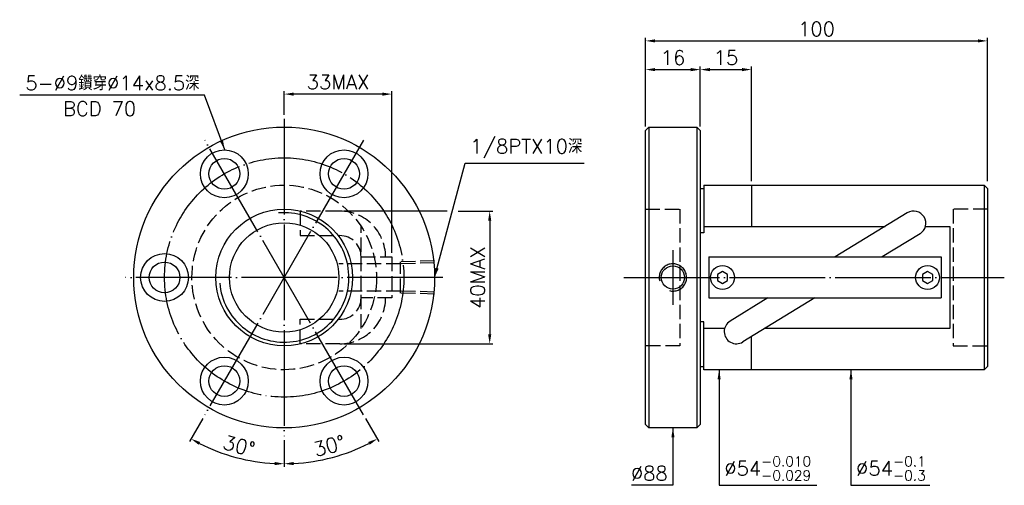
# Model space of a CAD drawing. Header units: millimetres. Extents: x -53 to 235, y 117 to 254.
import ezdxf
from ezdxf.enums import TextEntityAlignment as Align

# ---------------------------------------------------------------- set-up
doc = ezdxf.new("R2010")
doc.units = ezdxf.units.MM
doc.header["$LTSCALE"] = 1.4
for name, pattern in [('CENTER', [22, 20, -1, 0, -1]), ('DASHED', [4, 3, -1]), ('THIN', [200000, 200000, 0])]:
    doc.linetypes.add(name, pattern=pattern)
for name, color, linetype in [('NT', 7, 'Continuous'), ('NT-DIM', 2, 'Continuous'), ('SH', 7, 'Continuous'), ('SH-DIM', 2, 'Continuous')]:
    doc.layers.add(name, color=color, linetype=linetype)
doc.styles.get("Standard").update_dxf_attribs({"font": 'simplex.shx', "bigfont": 'chineset.shx'})
doc.dimstyles.new('ISO-25', dxfattribs={"dimscale": 1.4, "dimtxt": 3, "dimasz": 2, "dimexe": 0.646, "dimexo": 0.862, "dimgap": 1, "dimtad": 1, "dimdec": 3, "dimdsep": 46, "dimtxsty": 'Standard', "dimcen": 1.5, "dimclrd": 256, "dimclre": 256, "dimclrt": 256, "dimazin": 2, "dimtfac": 1, "dimtdec": 3, "dimtmove": 0, "dimatfit": 3, "dimfxl": 0, "dimtolj": 1, "dimlwd": -1, "dimlwe": -1, "dimarcsym": 0})

# ---------------------------------------------------------------- blocks, each defined once
blk = doc.blocks.new('*D10')
at = {"layer": 'Defpoints', "color": 0}
for p in [(230.38, 247.35), (130.38, 221.15), (230.38, 205.15)]:
    blk.add_point(p, dxfattribs=at)
at = {"layer": 'NT-DIM'}
for p, q in [((130.38, 222.35), (130.38, 248.25)), ((230.38, 206.35), (230.38, 248.25)), ((133.18, 247.35), (227.58, 247.35))]:
    blk.add_line(p, q, dxfattribs=at)
for points in [[(133.18, 247.81), (133.18, 246.88), (130.38, 247.35)], [(227.58, 247.81), (227.58, 246.88), (230.38, 247.35)]]:
    blk.add_solid(points, dxfattribs=at)
at = {"layer": 'NT-DIM', "insert": (180.38, 250.85), "char_height": 4.2, "attachment_point": 5}
blk.add_mtext('\\A1;100', dxfattribs=at)
blk = doc.blocks.new('*D12')
at = {"layer": 'Defpoints', "color": 0}
for p in [(146.38, 238.95), (130.38, 222.15), (146.38, 222.15)]:
    blk.add_point(p, dxfattribs=at)
at = {"layer": 'NT-DIM'}
for p, q in [((130.38, 223.35), (130.38, 239.85)), ((146.38, 223.35), (146.38, 239.85)), ((133.18, 238.95), (143.58, 238.95))]:
    blk.add_line(p, q, dxfattribs=at)
for points in [[(133.18, 239.41), (133.18, 238.48), (130.38, 238.95)], [(143.58, 239.41), (143.58, 238.48), (146.38, 238.95)]]:
    blk.add_solid(points, dxfattribs=at)
at = {"layer": 'NT-DIM', "insert": (138.38, 242.45), "char_height": 4.2, "attachment_point": 5}
blk.add_mtext('\\A1;16', dxfattribs=at)
blk = doc.blocks.new('*D43')
at = {"layer": 'Defpoints', "color": 0}
for p in [(24.66, 231.78), (24.66, 224.54), (56.16, 184.15)]:
    blk.add_point(p, dxfattribs=at)
at = {"layer": 'SH-DIM'}
for p, q in [((24.66, 225.74), (24.66, 232.68)), ((53.36, 231.78), (27.46, 231.78)), ((56.16, 185.35), (56.16, 232.68))]:
    blk.add_line(p, q, dxfattribs=at)
for points in [[(27.46, 232.24), (27.46, 231.31), (24.66, 231.78)], [(53.36, 232.24), (53.36, 231.31), (56.16, 231.78)]]:
    blk.add_solid(points, dxfattribs=at)
at = {"layer": 'SH-DIM', "insert": (40.41, 235.28), "char_height": 4.2, "attachment_point": 5}
blk.add_mtext('\\A1;33MAX', dxfattribs=at)
blk = doc.blocks.new('*D44')
at = {"layer": 'Defpoints', "color": 0}
for p in [(40.92, 197.55), (40.92, 158.75), (84.78, 158.75)]:
    blk.add_point(p, dxfattribs=at)
at = {"layer": 'SH-DIM'}
for p, q in [((84.78, 194.75), (84.78, 161.55)), ((42.13, 158.75), (85.68, 158.75))]:
    blk.add_line(p, q, dxfattribs=at)
for points in [[(84.31, 194.75), (85.25, 194.75), (84.78, 197.55)], [(84.31, 161.55), (85.25, 161.55), (84.78, 158.75)]]:
    blk.add_solid(points, dxfattribs=at)
at = {"layer": 'SH-DIM', "insert": (81.28, 178.15), "char_height": 4.2, "attachment_point": 5, "rotation": 90}
blk.add_mtext('\\A1;40MAX', dxfattribs=at)
blk = doc.blocks.new('*D45')
at = {"layer": 'Defpoints', "color": 0}
for p in [(24.66, 224.54), (47.86, 218.32), (1.47, 137.97), (24.66, 131.76), (6.02, 126.93)]:
    blk.add_point(p, dxfattribs=at)
at = {"layer": 'SH-DIM'}
for p, q in [((0.86, 136.93), (-3.04, 130.16)), ((24.66, 130.55), (24.66, 122.74))]:
    blk.add_line(p, q, dxfattribs=at)
blk.add_arc((24.66, 178.15), 54.5, 242.9439, 267.0561, dxfattribs=at)
for points in [[(-0.35, 129.2), (0.09, 130.02), (-2.59, 130.95)], [(21.88, 124.18), (21.85, 123.25), (24.66, 123.65)]]:
    blk.add_solid(points, dxfattribs=at)
at = {"layer": 'SH-DIM', "insert": (11.46, 128.88), "char_height": 4.2, "attachment_point": 5, "rotation": 345}
blk.add_mtext('\\A1;30°', dxfattribs=at)
blk = doc.blocks.new('*D46')
at = {"layer": 'Defpoints', "color": 0}
for p in [(24.66, 224.54), (1.47, 218.32), (47.86, 137.97), (24.66, 131.76), (34.13, 124.47)]:
    blk.add_point(p, dxfattribs=at)
at = {"layer": 'SH-DIM'}
for p, q in [((48.46, 136.93), (52.37, 130.16)), ((24.66, 130.55), (24.66, 122.74))]:
    blk.add_line(p, q, dxfattribs=at)
blk.add_arc((24.66, 178.15), 54.5, 272.9439, 297.0561, dxfattribs=at)
for points in [[(49.23, 130.02), (49.68, 129.2), (51.91, 130.95)], [(27.47, 123.25), (27.45, 124.18), (24.66, 123.65)]]:
    blk.add_solid(points, dxfattribs=at)
at = {"layer": 'SH-DIM', "insert": (37.86, 128.88), "char_height": 4.2, "attachment_point": 5, "rotation": 15}
blk.add_mtext('\\A1;30°', dxfattribs=at)
blk = doc.blocks.new('*D66')
at = {"layer": 'Defpoints', "color": 0}
for p in [(161.38, 238.95), (146.38, 221.15), (161.38, 205.15)]:
    blk.add_point(p, dxfattribs=at)
at = {"layer": 'SH-DIM'}
for p, q in [((146.38, 222.35), (146.38, 239.85)), ((161.38, 206.35), (161.38, 239.85)), ((149.18, 238.95), (158.58, 238.95))]:
    blk.add_line(p, q, dxfattribs=at)
for points in [[(149.18, 239.41), (149.18, 238.48), (146.38, 238.95)], [(158.58, 239.41), (158.58, 238.48), (161.38, 238.95)]]:
    blk.add_solid(points, dxfattribs=at)
at = {"layer": 'SH-DIM', "insert": (153.88, 242.45), "char_height": 4.2, "attachment_point": 5}
blk.add_mtext('\\A1;15', dxfattribs=at)

msp = doc.modelspace()

# ---------------------------------------------------------------- linework, layer by layer
at = {"layer": 'NT', "color": 3, "linetype": 'CENTER'}
for p, q in [((24.6627, 224.5375), (24.6627, 131.7566)), ((47.858, 218.3224), (1.4675, 137.9717)), ((47.858, 137.9717), (1.4675, 218.3224)), ((71.0532, 178.1471), (-21.7277, 178.1471))]:
    msp.add_line(p, q, dxfattribs=at)
at = {"layer": 'NT', "color": 7, "linetype": 'Continuous'}
for p, q in [((130.3763, 221.1471), (131.3763, 222.1471)), ((131.3763, 222.1471), (145.3763, 222.1471)), ((131.3763, 222.1471), (131.3763, 134.1471)), ((145.3763, 222.1471), (146.3763, 221.1471)), ((145.3763, 222.1471), (145.3763, 134.1471)), ((130.3763, 135.1471), (130.3763, 221.1471)), ((146.3763, 221.1471), (146.3763, 135.1471)), ((147.3763, 205.1471), (147.3763, 191.1759)), ((147.3763, 205.1471), (229.3763, 205.1471)), ((161.3763, 205.1471), (161.3763, 193.0719)), ((229.3763, 205.1471), (229.3763, 151.1471)), ((229.3763, 205.1471), (230.3763, 204.1471)), ((146.3763, 204.1471), (147.3763, 204.1471)), ((230.3763, 204.1471), (230.3763, 152.1471)), ((206.926, 197.0227), (185.8342, 184.1471)), ((147.3763, 191.1759), (146.3763, 191.1759)), ((210.6566, 190.9114), (199.5758, 184.1471)), ((148.8763, 184.1471), (216.8763, 184.1471)), ((148.8763, 184.1471), (148.8763, 172.1471)), ((216.8763, 184.1471), (216.8763, 172.1471)), ((148.8763, 172.1471), (216.8763, 172.1471)), ((166.1768, 172.1471), (155.096, 165.3827)), ((179.9184, 172.1471), (158.8266, 159.2714)), ((147.3763, 165.1183), (146.3763, 165.1183)), ((147.3763, 151.1471), (147.3763, 165.1183)), ((161.3763, 151.1471), (161.3763, 160.8279)), ((146.3763, 152.1471), (147.3763, 152.1471)), ((229.3763, 151.1471), (147.3763, 151.1471)), ((230.3763, 152.1471), (229.3763, 151.1471)), ((131.3763, 134.1471), (130.3763, 135.1471)), ((145.3763, 134.1471), (131.3763, 134.1471)), ((146.3763, 135.1471), (145.3763, 134.1471))]:
    msp.add_line(p, q, dxfattribs=at)
at = {"layer": 'NT', "color": 1, "linetype": 'DASHED'}
for p, q in [((130.3763, 198.1471), (140.3763, 198.1471)), ((140.3763, 198.1471), (140.3763, 158.1471)), ((230.3763, 198.1471), (220.3763, 198.1471)), ((220.3763, 198.1471), (220.3763, 158.1471)), ((47.1627, 163.2223), (47.1627, 193.0719)), ((47.1627, 184.1471), (56.1627, 184.1471)), ((56.1627, 184.1471), (56.1627, 172.1471)), ((56.1627, 172.1471), (47.1627, 172.1471)), ((140.3763, 158.1471), (130.3763, 158.1471)), ((220.3763, 158.1471), (230.3763, 158.1471))]:
    msp.add_line(p, q, dxfattribs=at)
for points in [[(40.9222, 197.5476), (29.349, 197.5476), (29.349, 190.3876), (40.9222, 190.3876)], [(40.9222, 158.7465), (29.349, 158.7465), (29.349, 165.9065), (40.9222, 165.9065)]]:
    msp.add_lwpolyline(points, dxfattribs=at)
at = {"layer": 'NT', "color": 7, "linetype": 'Continuous'}
for points in [[(147.3763, 193.0719), (200.4541, 193.0719)], [(212.2576, 193.0719), (219.3763, 193.0719), (219.3763, 163.2223), (165.2986, 163.2223)], [(153.495, 163.2223), (147.3763, 163.2223)]]:
    msp.add_lwpolyline(points, dxfattribs=at)
for points in [[(152.8763, 179.8791), (151.3763, 179.0131), (151.3763, 177.281), (152.8763, 176.415), (154.3763, 177.281), (154.3763, 179.0131)], [(212.8763, 179.8791), (211.3763, 179.0131), (211.3763, 177.281), (212.8763, 176.415), (214.3763, 177.281), (214.3763, 179.0131)]]:
    msp.add_lwpolyline(points, close=True, dxfattribs=at)
for centre, radius in [((24.6627, 178.1471), 44), ((7.1627, 208.458), 7), ((42.1627, 208.458), 7), ((7.1627, 208.458), 4.5), ((42.1627, 208.458), 4.5), ((24.6627, 178.1471), 20), ((24.6627, 178.1471), 16), ((-10.3373, 178.1471), 7), ((-10.3373, 178.1471), 4.5), ((152.8763, 178.1471), 3.5), ((212.8763, 178.1471), 3.5), ((7.1627, 147.8362), 7), ((42.1627, 147.8362), 7), ((7.1627, 147.8362), 4.5), ((42.1627, 147.8362), 4.5)]:
    msp.add_circle(centre, radius, dxfattribs=at)
at = {"layer": 'NT', "color": 3, "linetype": 'CENTER'}
msp.add_circle((24.6627, 178.1471), 35, dxfattribs=at)
at = {"layer": 'NT', "color": 1, "linetype": 'DASHED'}
msp.add_circle((24.6627, 178.1471), 27, dxfattribs=at)
at = {"layer": 'NT', "color": 5, "linetype": 'THIN'}
msp.add_arc((24.6627, 178.1471), 18.934, 185, 95, dxfattribs=at)
at = {"layer": 'NT', "color": 1, "linetype": 'DASHED'}
for centre, radius, start, end in [((40.9222, 184.1471), 13.4005, 0, 90), ((40.9222, 184.1471), 6.2405, 0, 90), ((40.9222, 172.1471), 13.4005, 270, 0), ((40.9222, 172.1471), 6.2405, 270, 0)]:
    msp.add_arc(centre, radius, start, end, dxfattribs=at)
at = {"layer": 'NT', "color": 7, "linetype": 'Continuous'}
for centre, start, end in [((208.7913, 193.9671), 301.402281, 121.402281), ((156.9613, 162.3271), 121.402281, 301.402281)]:
    msp.add_arc(centre, 3.58, start, end, dxfattribs=at)
at = {"layer": 'NT-DIM', "color": 3, "linetype": 'CENTER'}
msp.add_line((138.3763, 186.1471), (138.3763, 170.1471), dxfattribs=at)
at = {"layer": 'SH', "color": 3, "linetype": 'CENTER'}
msp.add_line((124.048, 178.1471), (235.3138, 178.1471), dxfattribs=at)
at = {"layer": 'SH-DIM'}
for p, q in [((72.3265, 197.5476), (42.129, 197.5476)), ((75.5556, 197.5476), (85.6844, 197.5476))]:
    msp.add_line(p, q, dxfattribs=at)
at = {"layer": 'SH-DIM', "color": 1, "linetype": 'DASHED'}
for p, q in [((58.6676, 182.1177), (40.6676, 182.1177)), ((68.6627, 183.0111), (58.6676, 182.6987)), ((58.6676, 173.5954), (58.6676, 182.6987)), ((68.6627, 182.4301), (58.6676, 182.1177)), ((58.6676, 174.1764), (40.6676, 174.1764)), ((68.6627, 173.8641), (58.6676, 174.1764)), ((68.6627, 173.2831), (58.6676, 173.5954))]:
    msp.add_line(p, q, dxfattribs=at)
at = {"layer": 'SH-DIM', "color": 7, "linetype": 'Continuous'}
msp.add_circle((138.3763, 178.1471), 3.4, dxfattribs=at)
at = {"layer": 'SH-DIM', "color": 5, "linetype": 'THIN'}
msp.add_arc((138.3763, 178.1471), 4, 255, 195, dxfattribs=at)

# ---------------------------------------------------------------- texts
at = {"layer": 'NT-DIM'}
msp.add_text('BCD 70', height=4.2, dxfattribs=at).set_placement((-29.3424, 229.6348), align=Align.TOP_CENTER)
at = {"layer": 'NT-DIM', "char_height": 4.2}
for s, insert, attachment_point in [('\\A1;5-%%c9鑽穿%%c14x8.5深', (-0.1068, 232.8824), 9), ('\\A1;\\A1;\\A1;%%c54{\\H0.7x;\\S-0.010^ -0.029;}', (153.3886, 118.7471), 7), ('\\A1;\\A1;\\A1;%%c54{\\H0.7x;\\S-0.1^ -0.3;}', (191.9623, 118.7471), 7), ('\\A1;%%c88', (136.8763, 118.7471), 9)]:
    msp.add_mtext(s, dxfattribs=dict(at, insert=insert, attachment_point=attachment_point))
at = {"layer": 'SH-DIM', "insert": (79.056, 213.0155), "char_height": 4.2, "attachment_point": 7}
msp.add_mtext('1/8PTX10深', dxfattribs=at)

# ---------------------------------------------------------------- dimensions: what is measured, and where the dimension line sits
at = {"layer": 'NT-DIM'}
for base, p1, p2, picture, middle in [((230.3763, 247.3471), (130.3763, 221.1471), (230.3763, 205.1471), '*D10', (180.3763, 250.8471)), ((146.3763, 238.9471), (130.3763, 222.1471), (146.3763, 222.1471), '*D12', (138.3763, 242.4471))]:
    dim = msp.add_linear_dim(base=base, p1=p1, p2=p2, dimstyle='ISO-25', dxfattribs=at)
    dim.commit()
    dim.dimension.update_dxf_attribs({"geometry": picture, "text_midpoint": middle})
at = {"layer": 'SH-DIM'}
dim = msp.add_linear_dim(base=(161.3763, 238.9471), p1=(146.3763, 221.1471), p2=(161.3763, 205.1471), dimstyle='ISO-25', dxfattribs=at)
dim.commit()
dim.dimension.update_dxf_attribs({"geometry": '*D66', "text_midpoint": (153.8763, 242.4471)})
dim = msp.add_linear_dim(base=(24.6627, 231.7762), p1=(56.1627, 184.1471), p2=(24.6627, 224.5375), text='33MAX', dimstyle='ISO-25', dxfattribs=at)
dim.commit()
dim.dimension.update_dxf_attribs({"geometry": '*D43', "text_midpoint": (40.4127, 235.2762)})
for base, line1, picture, middle in [((6.0222, 126.9325), ((47.858, 218.3224), (1.4675, 137.9717)), '*D45', (11.4626, 128.8835)), ((34.1268, 124.4737), ((1.4675, 218.3224), (47.858, 137.9717)), '*D46', (37.8629, 128.8835))]:
    dim = msp.add_angular_dim_2l(base=base, line1=line1, line2=((24.6627, 224.5375), (24.6627, 131.7566)), dimstyle='ISO-25', dxfattribs=at)
    dim.commit()
    dim.dimension.update_dxf_attribs({"geometry": picture, "text_midpoint": middle})
dim = msp.add_linear_dim(base=(84.78, 158.7465), p1=(40.9222, 197.5476), p2=(40.9222, 158.7465), angle=90, text='40MAX', dimstyle='ISO-25', override={"dimse1": 1}, dxfattribs=at)
dim.commit()
dim.dimension.update_dxf_attribs({"geometry": '*D44', "text_midpoint": (81.28, 178.1471)})

# ---------------------------------------------------------------- leaders
at = {"layer": 'NT-DIM', "annotation_type": 0, "has_hookline": 1}
for points, hookline_direction, text_width in [([(7.2917, 215.4568), (1.3932, 231.4824), (1.2932, 231.4824)], 1, 52.6), ([(151.8886, 151.1471), (151.8886, 117.3471), (151.9886, 117.3471)], 0, 27.06), ([(190.4623, 151.1471), (190.4623, 117.3471), (190.5623, 117.3471)], 0, 21.6), ([(138.3763, 134.1471), (138.3763, 117.3471), (138.2763, 117.3471)], 1, 10.6)]:
    msp.add_leader(points, dimstyle='ISO-25', dxfattribs=dict(at, hookline_direction=hookline_direction, text_width=text_width))
at = {"layer": 'SH-DIM', "annotation_type": 0, "has_hookline": 1, "hookline_direction": 0, "text_width": 33.4}
msp.add_leader([(68.6627, 178.1471), (77.556, 211.6155), (77.656, 211.6155)], dimstyle='ISO-25', dxfattribs=at)

doc.saveas('drawing.dxf')
